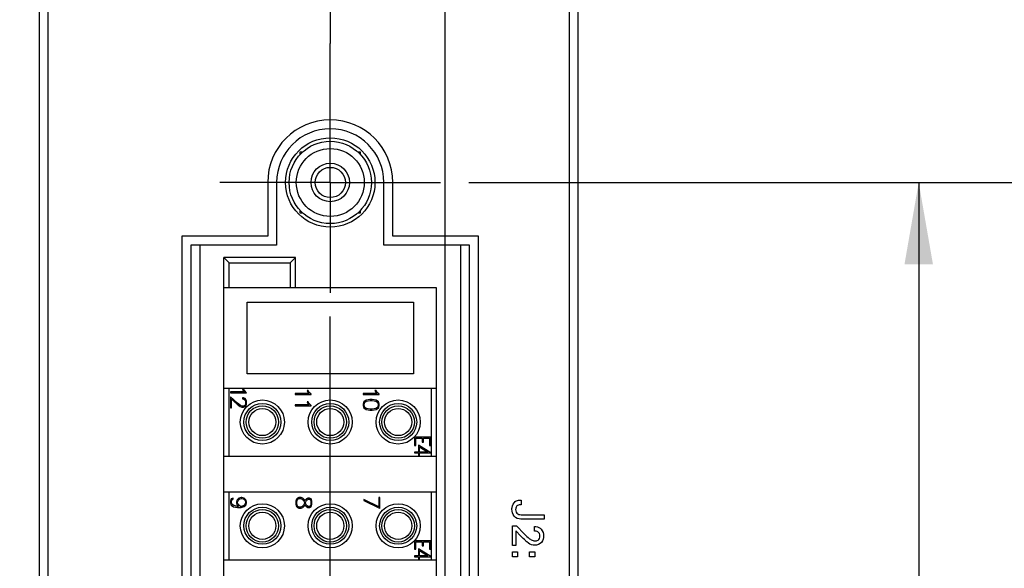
# Model space of a CAD drawing. Header units: inches. Extents: x 0 to 34, y 0 to 22.
# Tile 6 of 42: x 5.4 to 7.6, y 7.9 to 9.1. Entities that reach past the tile are written whole.
import ezdxf

# ---------------------------------------------------------------- set-up
doc = ezdxf.new("R2010")
doc.units = ezdxf.units.IN
doc.header["$LTSCALE"] = 1.87
doc.header["$MEASUREMENT"] = 0
doc.linetypes.add('CENTER', pattern=[0.6, 0.375, -0.075, 0.075, -0.075])
doc.layers.get('0').update_dxf_attribs({"linetype": 'CONTINUOUS'})
doc.layers.add('02___PRT_ALL_AXES', color=7, linetype='CONTINUOUS')
doc.layers.add('DIMENSIONS', color=7, linetype='CONTINUOUS')
doc.styles.get("Standard").update_dxf_attribs({"font": 'txt', "width": 0.8})
doc.dimstyles.new('DIMSTYLE_1', dxfattribs={"dimtxt": 0.125, "dimasz": 0.18, "dimexe": 0.125, "dimexo": 0.0625, "dimgap": 0.0625, "dimtad": 0, "dimtih": 1, "dimtoh": 1, "dimzin": 0, "dimdsep": 46, "dimtxsty": 'STANDARD', "dimblk": '_FILLED', "dimblk1": '_FILLED', "dimblk2": '_FILLED', "dimcen": 0.09, "dimazin": 0, "dimtp": 0.01, "dimtm": 0.01, "dimtfac": 1, "dimtofl": 0, "dimtmove": 0, "dimatfit": 3, "dimldrblk": '_FILLED', "dimfxl": 1, "dimtolj": 1, "dimtzin": 0, "dimarcsym": 0})

# ---------------------------------------------------------------- blocks, each defined once
blk = doc.blocks.new('_FILLED')
at = {"color": 0, "linetype": 'BYBLOCK'}
blk.add_solid([(0, 0), (-1, 0.174), (-1, -0.174)], dxfattribs=at)
blk = doc.blocks.new('*D8')
at = {"layer": 'DIMENSIONS', "color": 2, "linetype": 'CONTINUOUS'}
for p, q in [((5.7592, 10.3103), (4.5924, 10.3103)), ((4.7174, 10.3103), (4.7174, 9.1018)), ((4.7174, 7.6434), (4.7174, 8.8518)), ((5.7395, 7.6434), (4.5924, 7.6434))]:
    blk.add_line(p, q, dxfattribs=at)
at = {"layer": 'DIMENSIONS', "color": 2, "linetype": 'CONTINUOUS', "xscale": 0.18, "yscale": 0.18, "zscale": 0.18}
for p, rotation in [((4.7174, 10.3103), 90), ((4.7174, 7.6434), 270)]:
    blk.add_blockref('_FILLED', p, dxfattribs=dict(at, rotation=rotation))
at = {"layer": 'DIMENSIONS', "color": 2, "linetype": 'CONTINUOUS', "insert": (4.7174, 9.0393), "char_height": 0.125, "width": 1.325, "attachment_point": 2, "line_spacing_factor": 0.9}
blk.add_mtext('67.74{\\ftxt.shx;\\W1.000000;\\H0.125000; }[2.667]', dxfattribs=at)
blk = doc.blocks.new('*D12')
at = {"layer": 'DIMENSIONS', "color": 2, "linetype": 'CONTINUOUS'}
for p, q in [((6.3615, 11.8137), (6.3615, 2.979)), ((5.9615, 5.337), (5.9615, 2.979)), ((5.9615, 3.104), (5.6015, 3.104)), ((6.3615, 3.104), (6.6985, 3.104))]:
    blk.add_line(p, q, dxfattribs=at)
at = {"layer": 'DIMENSIONS', "color": 2, "linetype": 'CONTINUOUS', "xscale": 0.18, "yscale": 0.18, "zscale": 0.18}
blk.add_blockref('_FILLED', (5.9615, 3.104), dxfattribs=at)
at = {"layer": 'DIMENSIONS', "color": 2, "linetype": 'CONTINUOUS', "xscale": 0.18, "yscale": 0.18, "zscale": 0.18, "rotation": 180}
blk.add_blockref('_FILLED', (6.3615, 3.104), dxfattribs=at)
at = {"layer": 'DIMENSIONS', "color": 2, "linetype": 'CONTINUOUS', "insert": (6.761, 3.1665), "char_height": 0.125, "width": 1.225, "attachment_point": 1, "line_spacing_factor": 0.9}
blk.add_mtext('10.16{\\ftxt.shx;\\W1.000000;\\H0.125000; }[.400]', dxfattribs=at)
blk = doc.blocks.new('*D15')
at = {"layer": 'DIMENSIONS', "color": 2, "linetype": 'CONTINUOUS'}
for p, q in [((6.3615, 11.8137), (6.3615, 4.479)), ((6.6556, 5.3624), (6.6556, 4.479)), ((6.3615, 4.604), (6.0015, 4.604)), ((6.6556, 4.604), (7.0476, 4.604))]:
    blk.add_line(p, q, dxfattribs=at)
at = {"layer": 'DIMENSIONS', "color": 2, "linetype": 'CONTINUOUS', "xscale": 0.18, "yscale": 0.18, "zscale": 0.18}
blk.add_blockref('_FILLED', (6.3615, 4.604), dxfattribs=at)
at = {"layer": 'DIMENSIONS', "color": 2, "linetype": 'CONTINUOUS', "xscale": 0.18, "yscale": 0.18, "zscale": 0.18, "rotation": 180}
blk.add_blockref('_FILLED', (6.6556, 4.604), dxfattribs=at)
at = {"layer": 'DIMENSIONS', "color": 2, "linetype": 'CONTINUOUS', "insert": (7.1101, 4.6665), "char_height": 0.125, "width": 1.125, "attachment_point": 1, "line_spacing_factor": 0.9}
blk.add_mtext('7.47{\\ftxt.shx;\\W1.000000;\\H0.125000; }[.294]', dxfattribs=at)
blk = doc.blocks.new('*D17')
at = {"layer": 'DIMENSIONS', "color": 2, "linetype": 'CONTINUOUS'}
for p, q in [((6.4147, 8.7024), (7.5306, 8.7024)), ((7.4056, 8.7024), (7.4056, 7.7684)), ((7.4056, 6.5843), (7.4056, 7.5184)), ((6.4147, 6.5843), (7.5306, 6.5843))]:
    blk.add_line(p, q, dxfattribs=at)
at = {"layer": 'DIMENSIONS', "color": 2, "linetype": 'CONTINUOUS', "xscale": 0.18, "yscale": 0.18, "zscale": 0.18}
for p, rotation in [((7.4056, 8.7024), 90), ((7.4056, 6.5843), 270)]:
    blk.add_blockref('_FILLED', p, dxfattribs=dict(at, rotation=rotation))
at = {"layer": 'DIMENSIONS', "color": 2, "linetype": 'CONTINUOUS', "insert": (7.4056, 7.7059), "char_height": 0.125, "width": 1.325, "attachment_point": 2, "line_spacing_factor": 0.9}
blk.add_mtext('53.80{\\ftxt.shx;\\W1.000000;\\H0.125000; }[2.118]', dxfattribs=at)
blk = doc.blocks.new('*D18')
at = {"layer": 'DIMENSIONS', "color": 2, "linetype": 'CONTINUOUS'}
for p, q in [((8.1556, 9.2512), (8.1556, 9.6112)), ((6.4147, 9.2512), (8.2806, 9.2512)), ((6.4147, 8.7024), (8.2806, 8.7024)), ((8.1556, 8.7024), (8.1556, 8.3424))]:
    blk.add_line(p, q, dxfattribs=at)
at = {"layer": 'DIMENSIONS', "color": 2, "linetype": 'CONTINUOUS', "xscale": 0.18, "yscale": 0.18, "zscale": 0.18}
for p, rotation in [((8.1556, 9.2512), 270), ((8.1556, 8.7024), 90)]:
    blk.add_blockref('_FILLED', p, dxfattribs=dict(at, rotation=rotation))
at = {"layer": 'DIMENSIONS', "color": 2, "linetype": 'CONTINUOUS', "insert": (8.1556, 9.0393), "char_height": 0.125, "width": 1.225, "attachment_point": 2, "line_spacing_factor": 0.9}
blk.add_mtext('13.94{\\ftxt.shx;\\W1.000000;\\H0.125000; }[.549]', dxfattribs=at)

msp = doc.modelspace()

# ---------------------------------------------------------------- linework, layer by layer
at = {"color": 7, "linetype": 'CONTINUOUS'}
for p, q in [((5.4674, 12.2418), (5.4674, 5.4249)), ((6.6556, 5.4249), (6.6556, 12.2418)), ((5.4871, 12.2024), (5.4871, 5.4642)), ((6.6359, 5.4642), (6.6359, 12.2024)), ((6.0422, 8.7693), (6.0422, 8.7634)), ((6.0481, 8.7693), (6.0422, 8.7693)), ((6.176, 8.7693), (6.1701, 8.7693)), ((6.176, 8.7634), (6.176, 8.7693)), ((6.0422, 8.6414), (6.0422, 8.6355)), ((6.0422, 8.6355), (6.0481, 8.6355)), ((6.1701, 8.6355), (6.176, 8.6355)), ((6.176, 8.6355), (6.176, 8.6414)), ((5.8217, 8.5646), (5.8217, 6.7221)), ((6.3965, 6.7221), (6.3965, 8.5646)), ((6.0323, 8.5371), (5.8749, 8.5371)), ((5.8749, 8.5371), (5.8867, 8.5253)), ((5.8749, 6.7497), (5.8749, 8.5371)), ((6.0323, 8.5371), (6.0205, 8.5253)), ((6.0323, 8.4701), (6.0323, 8.5371)), ((5.8867, 8.5253), (6.0205, 8.5253)), ((5.8867, 8.4701), (5.8867, 8.5253)), ((6.0205, 8.5253), (6.0205, 8.4701)), ((6.3434, 8.4701), (5.8749, 8.4701)), ((6.3434, 6.8166), (6.3434, 8.4701)), ((5.926, 8.4386), (6.2922, 8.4386)), ((5.926, 8.2812), (5.926, 8.4386)), ((6.2922, 8.4386), (6.2922, 8.2812)), ((6.2922, 8.2812), (5.926, 8.2812)), ((5.8749, 8.2497), (6.3434, 8.2497)), ((5.8867, 8.1001), (5.8867, 8.2497)), ((5.918, 8.2477), (5.9156, 8.2477)), ((5.9156, 8.2477), (5.9175, 8.2438)), ((5.9175, 8.2438), (5.9202, 8.2411)), ((5.9198, 8.2443), (5.918, 8.2477)), ((5.9248, 8.2394), (5.9198, 8.2443)), ((6.0604, 8.2445), (6.058, 8.2445)), ((6.058, 8.2445), (6.0599, 8.2406)), ((6.0622, 8.241), (6.0604, 8.2445)), ((6.21, 8.2445), (6.2076, 8.2445)), ((6.2076, 8.2445), (6.2095, 8.2406)), ((6.2118, 8.241), (6.21, 8.2445)), ((6.3315, 8.2497), (6.3315, 8.1001)), ((5.9202, 8.2411), (5.8894, 8.2411)), ((5.8894, 8.2411), (5.8894, 8.2389)), ((5.8894, 8.2389), (5.9248, 8.2389)), ((5.9049, 8.2164), (5.8894, 8.2302)), ((5.8894, 8.2302), (5.8894, 8.2058)), ((5.8915, 8.2252), (5.9042, 8.2142)), ((5.8915, 8.2058), (5.8915, 8.2252)), ((5.9181, 8.2281), (5.916, 8.2281)), ((5.916, 8.2281), (5.916, 8.2257)), ((5.916, 8.2257), (5.9179, 8.2257)), ((5.9179, 8.2257), (5.921, 8.2241)), ((5.9216, 8.2264), (5.9181, 8.2281)), ((5.921, 8.2241), (5.9226, 8.221)), ((5.9232, 8.2246), (5.9216, 8.2264)), ((5.9248, 8.2212), (5.9232, 8.2246)), ((5.9248, 8.2389), (5.9248, 8.2394)), ((6.0626, 8.2379), (6.0318, 8.2379)), ((6.0318, 8.2379), (6.0318, 8.2357)), ((6.0318, 8.2357), (6.0672, 8.2357)), ((6.0599, 8.2406), (6.0626, 8.2379)), ((6.0672, 8.2362), (6.0622, 8.241)), ((6.0672, 8.2357), (6.0672, 8.2362)), ((6.2122, 8.2379), (6.1814, 8.2379)), ((6.1814, 8.2379), (6.1814, 8.2357)), ((6.1814, 8.2357), (6.2168, 8.2357)), ((6.1882, 8.2231), (6.1831, 8.2197)), ((6.1966, 8.2248), (6.1882, 8.2231)), ((6.1885, 8.2209), (6.1967, 8.2226)), ((6.2016, 8.2248), (6.1966, 8.2248)), ((6.1967, 8.2226), (6.2015, 8.2226)), ((6.2015, 8.2226), (6.2097, 8.2209)), ((6.21, 8.2231), (6.2016, 8.2248)), ((6.2095, 8.2406), (6.2122, 8.2379)), ((6.2151, 8.2197), (6.21, 8.2231)), ((6.2168, 8.2362), (6.2118, 8.241)), ((6.2168, 8.2357), (6.2168, 8.2362)), ((5.8894, 8.2058), (5.8915, 8.2058)), ((5.9042, 8.2142), (5.9109, 8.2092)), ((5.9115, 8.2115), (5.9049, 8.2164)), ((5.9109, 8.2092), (5.9143, 8.2075)), ((5.9148, 8.2099), (5.9115, 8.2115)), ((5.9143, 8.2075), (5.9179, 8.2075)), ((5.9179, 8.2099), (5.9148, 8.2099)), ((5.921, 8.2114), (5.9179, 8.2099)), ((5.9179, 8.2075), (5.9213, 8.2092)), ((5.9226, 8.2146), (5.921, 8.2114)), ((5.9213, 8.2092), (5.9231, 8.2109)), ((5.9226, 8.221), (5.9226, 8.2146)), ((5.9231, 8.2109), (5.9248, 8.2143)), ((5.9248, 8.2143), (5.9248, 8.2212)), ((6.0626, 8.2129), (6.0318, 8.2129)), ((6.0318, 8.2129), (6.0318, 8.2108)), ((6.0318, 8.2108), (6.0672, 8.2108)), ((6.0604, 8.2196), (6.058, 8.2196)), ((6.058, 8.2196), (6.0599, 8.2156)), ((6.0599, 8.2156), (6.0626, 8.2129)), ((6.0622, 8.2161), (6.0604, 8.2196)), ((6.0672, 8.2112), (6.0622, 8.2161)), ((6.0672, 8.2108), (6.0672, 8.2112)), ((6.1831, 8.2197), (6.1814, 8.2146)), ((6.1814, 8.2146), (6.1814, 8.2113)), ((6.1814, 8.2113), (6.1831, 8.2062)), ((6.1831, 8.2062), (6.1882, 8.2028)), ((6.1838, 8.2146), (6.1852, 8.2187)), ((6.1838, 8.2113), (6.1838, 8.2146)), ((6.1852, 8.2072), (6.1838, 8.2113)), ((6.1852, 8.2187), (6.1885, 8.2209)), ((6.1885, 8.205), (6.1852, 8.2072)), ((6.1882, 8.2028), (6.1966, 8.2011)), ((6.1967, 8.2033), (6.1885, 8.205)), ((6.1966, 8.2011), (6.2016, 8.2011)), ((6.2015, 8.2033), (6.1967, 8.2033)), ((6.2097, 8.205), (6.2015, 8.2033)), ((6.2016, 8.2011), (6.21, 8.2028)), ((6.2097, 8.2209), (6.2131, 8.2187)), ((6.2131, 8.2072), (6.2097, 8.205)), ((6.21, 8.2028), (6.2151, 8.2062)), ((6.2131, 8.2187), (6.2145, 8.2146)), ((6.2145, 8.2113), (6.2131, 8.2072)), ((6.2145, 8.2146), (6.2145, 8.2113)), ((6.2168, 8.2146), (6.2151, 8.2197)), ((6.2151, 8.2062), (6.2168, 8.2113)), ((6.2168, 8.2113), (6.2168, 8.2146)), ((6.3304, 8.1416), (6.295, 8.1416)), ((6.295, 8.1416), (6.295, 8.1232)), ((6.2976, 8.1394), (6.3116, 8.1394)), ((6.2976, 8.1232), (6.2976, 8.1394)), ((6.3116, 8.1394), (6.3116, 8.1306)), ((6.3143, 8.1394), (6.3278, 8.1394)), ((6.3143, 8.1306), (6.3143, 8.1394)), ((6.3278, 8.1394), (6.3278, 8.1232)), ((6.3304, 8.1232), (6.3304, 8.1416)), ((6.295, 8.1232), (6.2976, 8.1232)), ((6.3304, 8.1073), (6.3033, 8.124)), ((6.3033, 8.124), (6.3033, 8.1089)), ((6.3059, 8.1202), (6.3242, 8.1089)), ((6.3059, 8.1089), (6.3059, 8.1202)), ((6.3116, 8.1306), (6.3143, 8.1306)), ((6.3278, 8.1232), (6.3304, 8.1232)), ((5.8749, 8.1001), (6.3434, 8.1001)), ((6.3033, 8.1089), (6.295, 8.1089)), ((6.295, 8.1089), (6.295, 8.1068)), ((6.295, 8.1068), (6.3033, 8.1068)), ((6.3033, 8.1068), (6.3033, 8.1009)), ((6.3033, 8.1009), (6.3059, 8.1009)), ((6.3242, 8.1089), (6.3059, 8.1089)), ((6.3059, 8.1068), (6.3304, 8.1068)), ((6.3059, 8.1009), (6.3059, 8.1068)), ((6.3304, 8.1068), (6.3304, 8.1073)), ((5.8749, 8.0213), (6.3434, 8.0213)), ((5.8867, 7.8717), (5.8867, 8.0213)), ((5.891, 8.0056), (5.8893, 8.0004)), ((5.895, 8.0076), (5.891, 8.0056)), ((5.893, 8.0041), (5.895, 8.0051)), ((5.895, 8.0051), (5.895, 8.0076)), ((5.9076, 8.0073), (5.9042, 8.0039)), ((5.9075, 8.0041), (5.9097, 8.0055)), ((5.9127, 8.009), (5.9076, 8.0073)), ((5.9097, 8.0055), (5.9129, 8.0066)), ((5.9145, 8.009), (5.9127, 8.009)), ((5.9129, 8.0066), (5.9144, 8.0066)), ((5.9144, 8.0066), (5.9176, 8.0055)), ((5.9196, 8.0073), (5.9145, 8.009)), ((5.9176, 8.0055), (5.9198, 8.0041)), ((5.923, 8.0039), (5.9196, 8.0073)), ((6.035, 8.0054), (6.0332, 8.0004)), ((6.0367, 8.0072), (6.035, 8.0054)), ((6.0401, 8.0089), (6.0367, 8.0072)), ((6.0369, 8.0043), (6.0379, 8.0054)), ((6.0379, 8.0054), (6.0405, 8.0067)), ((6.0453, 8.0089), (6.0401, 8.0089)), ((6.0405, 8.0067), (6.0445, 8.0067)), ((6.0445, 8.0067), (6.0471, 8.0054)), ((6.0487, 8.0072), (6.0453, 8.0089)), ((6.0471, 8.0054), (6.0499, 8.0025)), ((6.0521, 8.0039), (6.0487, 8.0072)), ((6.0565, 8.0056), (6.0548, 8.0039)), ((6.06, 8.0072), (6.0565, 8.0056)), ((6.0581, 8.0036), (6.0607, 8.0049)), ((6.0635, 8.0072), (6.06, 8.0072)), ((6.0607, 8.0049), (6.0631, 8.0049)), ((6.0631, 8.0049), (6.0652, 8.0039)), ((6.067, 8.0055), (6.0635, 8.0072)), ((6.0687, 8.0004), (6.067, 8.0055)), ((6.2183, 8.009), (6.2161, 8.009)), ((6.2161, 8.009), (6.2161, 7.9885)), ((6.2183, 7.9845), (6.2183, 8.009)), ((6.3315, 8.0213), (6.3315, 7.8717)), ((5.8893, 8.0004), (5.8893, 7.997)), ((5.8893, 7.997), (5.891, 7.9919)), ((5.891, 7.9919), (5.8961, 7.9885)), ((5.8917, 8.0003), (5.893, 8.0041)), ((5.8917, 7.9971), (5.8917, 8.0003)), ((5.8931, 7.9931), (5.8917, 7.9971)), ((5.8964, 7.9908), (5.8931, 7.9931)), ((5.8961, 7.9885), (5.9045, 7.987)), ((5.9046, 7.9892), (5.8964, 7.9908)), ((5.9042, 8.0039), (5.9025, 7.9988)), ((5.9025, 7.9988), (5.9025, 7.997)), ((5.9025, 7.997), (5.9042, 7.9919)), ((5.9042, 7.9919), (5.9069, 7.9892)), ((5.9045, 7.987), (5.9128, 7.987)), ((5.9069, 7.9892), (5.9046, 7.9892)), ((5.9049, 7.9987), (5.906, 8.0019)), ((5.9049, 7.9971), (5.9049, 7.9987)), ((5.906, 7.994), (5.9049, 7.9971)), ((5.906, 8.0019), (5.9075, 8.0041)), ((5.9075, 7.9917), (5.906, 7.994)), ((5.9113, 7.9892), (5.9075, 7.9917)), ((5.9128, 7.9892), (5.9113, 7.9892)), ((5.9174, 7.9901), (5.9128, 7.9892)), ((5.9128, 7.987), (5.9196, 7.9886)), ((5.9201, 7.9919), (5.9174, 7.9901)), ((5.9196, 7.9886), (5.923, 7.9919)), ((5.9198, 8.0041), (5.9214, 8.0016)), ((5.9212, 7.9937), (5.9201, 7.9919)), ((5.9224, 7.9971), (5.9212, 7.9937)), ((5.9214, 8.0016), (5.9224, 7.9987)), ((5.9224, 7.9987), (5.9224, 7.9971)), ((5.9247, 7.9988), (5.923, 8.0039)), ((5.923, 7.9919), (5.9247, 7.997)), ((5.9247, 7.997), (5.9247, 7.9988)), ((6.0332, 8.0004), (6.0332, 7.9937)), ((6.0332, 7.9937), (6.035, 7.9887)), ((6.035, 7.9887), (6.0367, 7.9869)), ((6.0354, 8.0001), (6.0369, 8.0043)), ((6.0354, 7.9941), (6.0354, 8.0001)), ((6.0369, 7.9898), (6.0354, 7.9941)), ((6.0367, 7.9869), (6.0401, 7.9853)), ((6.0379, 7.9887), (6.0369, 7.9898)), ((6.0405, 7.9875), (6.0379, 7.9887)), ((6.0401, 7.9853), (6.0453, 7.9853)), ((6.0445, 7.9875), (6.0405, 7.9875)), ((6.0471, 7.9887), (6.0445, 7.9875)), ((6.0453, 7.9853), (6.0487, 7.9869)), ((6.0499, 7.9916), (6.0471, 7.9887)), ((6.0487, 7.9869), (6.0521, 7.9903)), ((6.0499, 8.0025), (6.0523, 7.9978)), ((6.0523, 7.9964), (6.0499, 7.9916)), ((6.0535, 8.0012), (6.0521, 8.0039)), ((6.0521, 7.9903), (6.0535, 7.993)), ((6.0523, 7.9978), (6.0523, 7.9964)), ((6.0548, 8.0039), (6.0535, 8.0012)), ((6.0535, 7.993), (6.0548, 7.9903)), ((6.0548, 7.998), (6.0569, 8.0024)), ((6.0548, 7.996), (6.0548, 7.998)), ((6.0569, 7.9916), (6.0548, 7.996)), ((6.0548, 7.9903), (6.0565, 7.9886)), ((6.0565, 7.9886), (6.06, 7.9869)), ((6.0569, 8.0024), (6.0581, 8.0036)), ((6.0581, 7.9904), (6.0569, 7.9916)), ((6.0607, 7.9891), (6.0581, 7.9904)), ((6.06, 7.9869), (6.0635, 7.9869)), ((6.0631, 7.9891), (6.0607, 7.9891)), ((6.0652, 7.9902), (6.0631, 7.9891)), ((6.0635, 7.9869), (6.067, 7.9886)), ((6.0652, 8.0039), (6.0665, 8)), ((6.0665, 7.994), (6.0652, 7.9902)), ((6.0665, 8), (6.0665, 7.994)), ((6.067, 7.9886), (6.0687, 7.9937)), ((6.0687, 7.9937), (6.0687, 8.0004)), ((6.2161, 7.9885), (6.1829, 8.0042)), ((6.1829, 8.0042), (6.1829, 8.0018)), ((6.1829, 8.0018), (6.2177, 7.9851)), ((6.2177, 7.9851), (6.2183, 7.9845)), ((6.3304, 7.9132), (6.295, 7.9132)), ((6.295, 7.9132), (6.295, 7.8949)), ((6.2976, 7.911), (6.3116, 7.911)), ((6.2976, 7.8949), (6.2976, 7.911)), ((6.3116, 7.911), (6.3116, 7.9022)), ((6.3116, 7.9022), (6.3143, 7.9022)), ((6.3143, 7.911), (6.3278, 7.911)), ((6.3143, 7.9022), (6.3143, 7.911)), ((6.3278, 7.911), (6.3278, 7.8949)), ((6.3304, 7.8949), (6.3304, 7.9132)), ((6.295, 7.8949), (6.2976, 7.8949)), ((6.3033, 7.8806), (6.295, 7.8806)), ((6.295, 7.8806), (6.295, 7.8784)), ((6.295, 7.8784), (6.3033, 7.8784)), ((6.3304, 7.8789), (6.3033, 7.8957)), ((6.3033, 7.8957), (6.3033, 7.8806)), ((6.3033, 7.8784), (6.3033, 7.8725)), ((6.3059, 7.8918), (6.3242, 7.8806)), ((6.3059, 7.8806), (6.3059, 7.8918)), ((6.3242, 7.8806), (6.3059, 7.8806)), ((6.3059, 7.8784), (6.3304, 7.8784)), ((6.3059, 7.8725), (6.3059, 7.8784)), ((6.3278, 7.8949), (6.3304, 7.8949)), ((6.3304, 7.8784), (6.3304, 7.8789)), ((5.8749, 7.8717), (6.3434, 7.8717)), ((6.3033, 7.8725), (6.3059, 7.8725))]:
    msp.add_line(p, q, dxfattribs=at)
at = {"color": 40, "linetype": 'CONTINUOUS'}
for p, q in [((6.5295, 8.0031), (6.5295, 7.9928)), ((6.5319, 7.9708), (6.5806, 7.9708)), ((6.5806, 7.9708), (6.5806, 7.9611)), ((6.5104, 7.946), (6.5193, 7.946)), ((6.5104, 7.9032), (6.5104, 7.946)), ((6.5193, 7.946), (6.5366, 7.9284)), ((6.5806, 7.9611), (6.5293, 7.9611)), ((6.5593, 7.9348), (6.5593, 7.945)), ((6.5293, 7.9234), (6.5181, 7.9352)), ((6.5181, 7.9352), (6.5181, 7.9032)), ((6.5181, 7.9032), (6.5104, 7.9032)), ((6.5104, 7.889), (6.5219, 7.889)), ((6.5104, 7.8782), (6.5104, 7.889)), ((6.5219, 7.8782), (6.5104, 7.8782)), ((6.5219, 7.889), (6.5219, 7.8782)), ((6.5483, 7.889), (6.5597, 7.889)), ((6.5483, 7.8782), (6.5483, 7.889)), ((6.5597, 7.8782), (6.5483, 7.8782)), ((6.5597, 7.889), (6.5597, 7.8782))]:
    msp.add_line(p, q, dxfattribs=at)
at = {"color": 7, "linetype": 'CONTINUOUS'}
for centre, radius in [((6.1091, 8.7024), 0.0984), ((6.1091, 8.7024), 0.0906), ((6.1091, 8.7024), 0.0748), ((6.1091, 8.7024), 0.0424), ((6.1091, 8.7024), 0.0333), ((5.9595, 8.1749), 0.0486), ((6.1091, 8.1749), 0.0486), ((6.2587, 8.1749), 0.0486), ((5.9595, 8.1749), 0.0408), ((5.9595, 8.1749), 0.0358), ((5.9595, 8.1749), 0.0299), ((6.1091, 8.1749), 0.0408), ((6.1091, 8.1749), 0.0358), ((6.1091, 8.1749), 0.0299), ((6.2587, 8.1749), 0.0408), ((6.2587, 8.1749), 0.0358), ((6.2587, 8.1749), 0.0299), ((5.9595, 7.9465), 0.0486), ((5.9595, 7.9465), 0.0408), ((6.1091, 7.9465), 0.0486), ((6.1091, 7.9465), 0.0408), ((6.2587, 7.9465), 0.0486), ((6.2587, 7.9465), 0.0408), ((5.9595, 7.9465), 0.0358), ((5.9595, 7.9465), 0.0299), ((6.1091, 7.9465), 0.0358), ((6.1091, 7.9465), 0.0299), ((6.2587, 7.9465), 0.0358), ((6.2587, 7.9465), 0.0299)]:
    msp.add_circle(centre, radius, dxfattribs=at)
at = {"color": 40, "linetype": 'CONTINUOUS'}
for points, knots in [([(6.5093, 7.9829), (6.5093, 7.9841), (6.5097, 7.9902), (6.5127, 7.9966), (6.5166, 7.9996)], [0, 0, 0, 0, 0.18913, 1, 1, 1, 1]), ([(6.5166, 7.9996), (6.5195, 8.0018), (6.5242, 8.003), (6.5286, 8.0031), (6.5295, 8.0031)], [0, 0, 0, 0, 0.80828, 1, 1, 1, 1]), ([(6.5218, 7.9913), (6.5199, 7.99), (6.5179, 7.9867), (6.5175, 7.9833), (6.5175, 7.9822)], [0, 0, 0, 0, 0.671594, 1, 1, 1, 1]), ([(6.5293, 7.9611), (6.5239, 7.9611), (6.5124, 7.9659), (6.5093, 7.9775), (6.5093, 7.9829)], [0, 0, 0, 0, 0.502158, 1, 1, 1, 1]), ([(6.5593, 7.945), (6.5603, 7.945), (6.5657, 7.9447), (6.5712, 7.9421), (6.5741, 7.9388)], [0, 0, 0, 0, 0.184715, 1, 1, 1, 1]), ([(6.5425, 7.9109), (6.5415, 7.9117), (6.5371, 7.9159), (6.5327, 7.92), (6.5293, 7.9234)], [0, 0, 0, 0, 0.207382, 1, 1, 1, 1]), ([(6.5711, 7.9238), (6.5711, 7.9274), (6.568, 7.9342), (6.5617, 7.9348), (6.5593, 7.9348)], [0, 0, 0, 0, 0.605842, 1, 1, 1, 1]), ([(6.579, 7.9242), (6.579, 7.9192), (6.5765, 7.9077), (6.5649, 7.9034), (6.5593, 7.9034)], [0, 0, 0, 0, 0.474253, 1, 1, 1, 1]), ([(6.5601, 7.913), (6.5624, 7.913), (6.5685, 7.9141), (6.5711, 7.9205), (6.5711, 7.9238)], [0, 0, 0, 0, 0.411555, 1, 1, 1, 1]), ([(6.5593, 7.9034), (6.5583, 7.9034), (6.552, 7.9035), (6.5466, 7.9077), (6.5425, 7.9109)], [0, 0, 0, 0, 0.167615, 1, 1, 1, 1]), ([(6.5482, 7.918), (6.5493, 7.9171), (6.5529, 7.9146), (6.5572, 7.913), (6.5601, 7.913)], [0, 0, 0, 0, 0.332672, 1, 1, 1, 1])]:
    msp.add_open_spline(points, degree=3, knots=knots, dxfattribs=at)
for points in [[(6.5295, 7.9928), (6.5269, 7.9927), (6.524, 7.9927), (6.5218, 7.9913)], [(6.5175, 7.9822), (6.5175, 7.9786), (6.5194, 7.9744), (6.5225, 7.9725)], [(6.5225, 7.9725), (6.5252, 7.9709), (6.5287, 7.9708), (6.5319, 7.9708)], [(6.5366, 7.9284), (6.5402, 7.9246), (6.544, 7.921), (6.5482, 7.918)], [(6.5741, 7.9388), (6.5775, 7.9349), (6.579, 7.9293), (6.579, 7.9242)]]:
    msp.add_open_spline(points, degree=3, dxfattribs=at)
at = {"layer": '02___PRT_ALL_AXES', "color": 7, "linetype": 'CENTER'}
for p, q in [((6.1091, 9.2512), (6.1091, 9.0081)), ((6.1091, 8.7024), (6.1091, 9.0081)), ((6.1091, 8.7024), (5.866, 8.7024)), ((6.1091, 8.7024), (6.3522, 8.7024)), ((6.1091, 8.7024), (6.1091, 8.4593)), ((6.1091, 6.5843), (6.1091, 8.4593))]:
    msp.add_line(p, q, dxfattribs=at)
at = {"layer": '02___PRT_ALL_AXES', "color": 7, "linetype": 'CONTINUOUS'}
for p, q in [((5.9713, 8.7024), (5.9713, 8.5843)), ((5.991, 8.7024), (5.991, 8.5646)), ((6.2272, 8.5646), (6.2272, 8.7024)), ((6.2469, 8.5843), (6.2469, 8.7024)), ((5.7823, 8.5843), (5.7823, 6.7024)), ((5.9713, 8.5843), (5.7823, 8.5843)), ((6.4359, 8.5843), (6.2469, 8.5843)), ((6.4359, 6.7024), (6.4359, 8.5843)), ((5.802, 8.5646), (5.802, 6.7221)), ((5.991, 8.5646), (5.802, 8.5646)), ((6.4162, 8.5646), (6.2272, 8.5646)), ((6.4162, 6.7221), (6.4162, 8.5646))]:
    msp.add_line(p, q, dxfattribs=at)
for radius in [0.1378, 0.1181]:
    msp.add_arc((6.1091, 8.7024), radius, 0, 180, dxfattribs=at)

# ---------------------------------------------------------------- dimensions: what is measured, and where the dimension line sits
at = {"layer": 'DIMENSIONS', "color": 2, "linetype": 'CONTINUOUS'}
for base, p1, p2, picture, middle in [((6.3615, 3.104), (5.9615, 5.3995), (6.3615, 11.8762), '*D12', (7.3735, 3.104)), ((6.6556, 4.604), (6.3615, 11.8762), (6.6556, 5.4249), '*D15', (7.6726, 4.604))]:
    dim = msp.add_linear_dim(base=base, p1=p1, p2=p2, dimstyle='DIMSTYLE_1', dxfattribs=at)
    dim.commit()
    dim.dimension.update_dxf_attribs({"geometry": picture, "text_midpoint": middle, "dimtype": 160})
for base, p1, p2, angle, picture, middle in [((4.7174, 7.6434), (5.8217, 10.3103), (5.802, 7.6434), 270, '*D8', (4.7174, 8.9768)), ((8.1556, 9.2512), (6.3522, 8.7024), (6.3522, 9.2512), 90, '*D18', (8.1556, 8.9768)), ((7.4056, 8.7024), (6.3522, 6.5843), (6.3522, 8.7024), 90, '*D17', (7.4056, 7.6434))]:
    dim = msp.add_linear_dim(base=base, p1=p1, p2=p2, angle=angle, dimstyle='DIMSTYLE_1', dxfattribs=at)
    dim.commit()
    dim.dimension.update_dxf_attribs({"geometry": picture, "text_midpoint": middle, "dimtype": 160})

doc.saveas('drawing.dxf')
